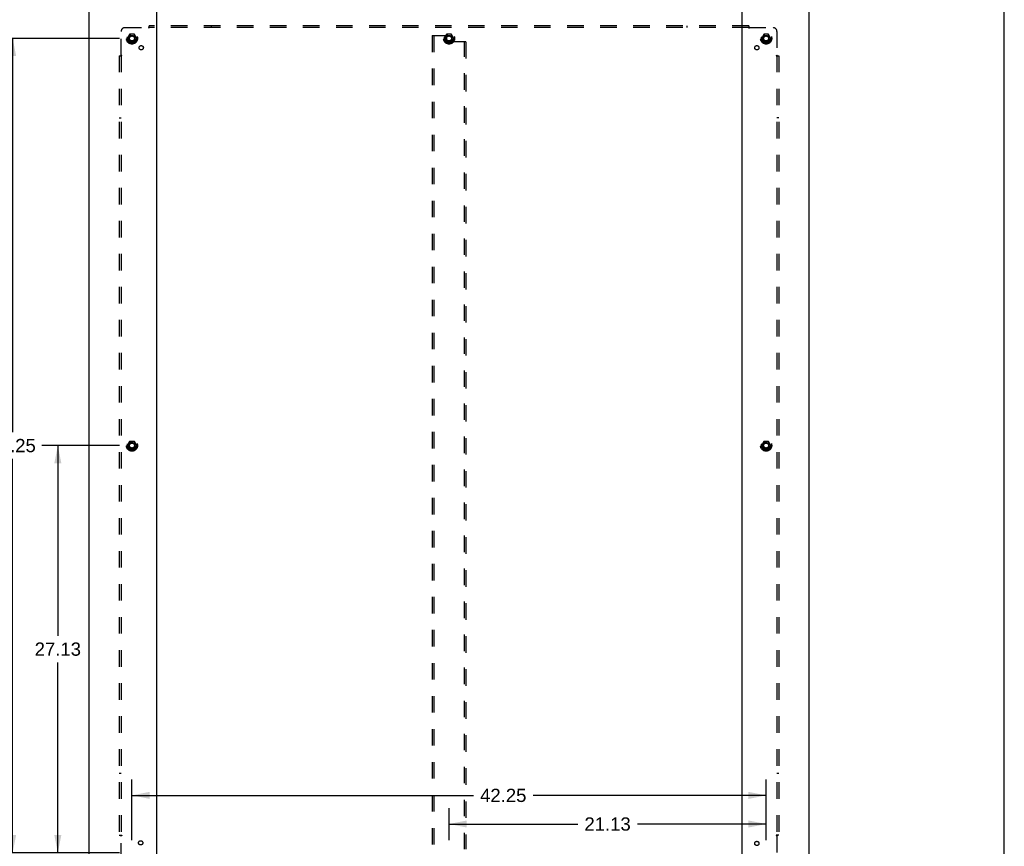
# Model space of a CAD drawing. Header units: inches. Extents: x 0 to 200, y 0 to 129.
# Tile 26 of 27: x 134 to 200, y 44 to 99. Entities that reach past the tile are written whole.
import ezdxf

# ---------------------------------------------------------------- set-up
doc = ezdxf.new("R2010")
doc.units = ezdxf.units.IN
doc.header["$LTSCALE"] = 11
doc.header["$MEASUREMENT"] = 0
doc.linetypes.add('HIDDEN', pattern=[0.2, 0.1, -0.1])
doc.layers.get('0').update_dxf_attribs({"linetype": 'CONTINUOUS'})
for name, color, linetype in [('DEFAULT_2', 8, 'HIDDEN'), ('DIMENSIONS', 7, 'CONTINUOUS'), ('SUBPANEL', 7, 'CONTINUOUS')]:
    doc.layers.add(name, color=color, linetype=linetype)
doc.styles.get("Standard").update_dxf_attribs({"font": 'arial.ttf'})
doc.dimstyles.new('DIMSTYLE_1', dxfattribs={"dimtxt": 0.882353, "dimasz": 1.176471, "dimexe": 0.09, "dimexo": 0.07, "dimgap": 0.0375, "dimtad": 0, "dimtih": 1, "dimtoh": 1, "dimzin": 4, "dimdsep": 46, "dimtxsty": 'Standard', "dimblk": '_FILLED', "dimblk1": '_FILLED', "dimblk2": '_FILLED', "dimcen": 0.09, "dimadec": 3, "dimazin": 1, "dimtfac": 1, "dimtdec": 3, "dimtofl": 0, "dimtmove": 0, "dimatfit": 3, "dimldrblk": '_FILLED', "dimfxl": 0, "dimtolj": 1, "dimtzin": 4, "dimarcsym": 0})

# ---------------------------------------------------------------- blocks, each defined once
blk = doc.blocks.new('_FILLED')
at = {"color": 0, "linetype": 'ByBlock'}
blk.add_solid([(0, 0), (-1, 0.2), (-1, -0.2)], dxfattribs=at)
blk = doc.blocks.new('*D5')
at = {"layer": 'DIMENSIONS', "color": 2, "linetype": 'Continuous'}
for p, q in [((163.007, 44.669), (163.007, 46.816)), ((184.132, 44.669), (184.132, 46.816)), ((163.007, 45.757), (171.587, 45.757)), ((184.132, 45.757), (175.552, 45.757))]:
    blk.add_line(p, q, dxfattribs=at)
at = {"layer": 'DIMENSIONS', "color": 2, "linetype": 'Continuous', "xscale": 1.1764705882, "yscale": 1.1764705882, "zscale": 1.1764705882, "rotation": 180}
blk.add_blockref('_FILLED', (163.007, 45.757), dxfattribs=at)
at = {"layer": 'DIMENSIONS', "color": 2, "linetype": 'Continuous', "xscale": 1.1764705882, "yscale": 1.1764705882, "zscale": 1.1764705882}
blk.add_blockref('_FILLED', (184.132, 45.757), dxfattribs=at)
at = {"layer": 'DIMENSIONS', "color": 2, "linetype": 'Continuous', "insert": (173.569, 46.198), "char_height": 0.8824, "width": 3.08332, "attachment_point": 2, "line_spacing_factor": 0.9}
blk.add_mtext('21.13', dxfattribs=at)
blk = doc.blocks.new('*D6')
at = {"layer": 'DIMENSIONS', "color": 2, "linetype": 'Continuous'}
for p, q in [((141.882, 44.669), (141.882, 48.723)), ((184.132, 44.669), (184.132, 48.723)), ((141.882, 47.664), (164.635, 47.664)), ((184.132, 47.664), (168.601, 47.664))]:
    blk.add_line(p, q, dxfattribs=at)
at = {"layer": 'DIMENSIONS', "color": 2, "linetype": 'Continuous', "xscale": 1.1764705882, "yscale": 1.1764705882, "zscale": 1.1764705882, "rotation": 180}
blk.add_blockref('_FILLED', (141.882, 47.664), dxfattribs=at)
at = {"layer": 'DIMENSIONS', "color": 2, "linetype": 'Continuous', "xscale": 1.1764705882, "yscale": 1.1764705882, "zscale": 1.1764705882}
blk.add_blockref('_FILLED', (184.132, 47.664), dxfattribs=at)
at = {"layer": 'DIMENSIONS', "color": 2, "linetype": 'Continuous', "insert": (166.618, 48.105), "char_height": 0.8824, "width": 3.08332, "attachment_point": 2, "line_spacing_factor": 0.9}
blk.add_mtext('42.25', dxfattribs=at)
blk = doc.blocks.new('*D7')
at = {"layer": 'DIMENSIONS', "color": 2, "linetype": 'Continuous'}
for p, q in [((141.058, 98.095), (132.874, 98.095)), ((133.933, 98.095), (133.933, 71.853)), ((133.933, 43.845), (133.933, 70.088)), ((141.058, 43.845), (132.874, 43.845))]:
    blk.add_line(p, q, dxfattribs=at)
at = {"layer": 'DIMENSIONS', "color": 2, "linetype": 'Continuous', "xscale": 1.1764705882, "yscale": 1.1764705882, "zscale": 1.1764705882}
for p, rotation in [((133.933, 98.095), 90), ((133.933, 43.845), 270)]:
    blk.add_blockref('_FILLED', p, dxfattribs=dict(at, rotation=rotation))
at = {"layer": 'DIMENSIONS', "color": 2, "linetype": 'Continuous', "insert": (133.933, 71.412), "char_height": 0.8824, "width": 3.08332, "attachment_point": 2, "line_spacing_factor": 0.9}
blk.add_mtext('54.25', dxfattribs=at)
blk = doc.blocks.new('*D10')
at = {"layer": 'DIMENSIONS', "color": 2, "linetype": 'Continuous'}
for p, q in [((141.058, 70.97), (135.885, 70.97)), ((136.944, 70.97), (136.944, 58.29)), ((136.944, 43.845), (136.944, 56.526)), ((141.058, 43.845), (135.885, 43.845))]:
    blk.add_line(p, q, dxfattribs=at)
at = {"layer": 'DIMENSIONS', "color": 2, "linetype": 'Continuous', "xscale": 1.1764705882, "yscale": 1.1764705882, "zscale": 1.1764705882}
for p, rotation in [((136.944, 70.97), 90), ((136.944, 43.845), 270)]:
    blk.add_blockref('_FILLED', p, dxfattribs=dict(at, rotation=rotation))
at = {"layer": 'DIMENSIONS', "color": 2, "linetype": 'Continuous', "insert": (136.944, 57.849), "char_height": 0.8824, "width": 3.08332, "attachment_point": 2, "line_spacing_factor": 0.9}
blk.add_mtext('27.13', dxfattribs=at)

msp = doc.modelspace()

# ---------------------------------------------------------------- linework, layer by layer
at = {"color": 7, "linetype": 'Continuous'}
msp.add_line((200, 0), (200, 129.412), dxfattribs=at)
at = {"color": 3, "linetype": 'Continuous'}
for p, q in [((139.007, 100.866), (139.007, 41.074)), ((143.507, 100.866), (143.507, 41.074)), ((182.507, 100.866), (182.507, 41.074)), ((187.007, 41.074), (187.007, 100.866))]:
    msp.add_line(p, q, dxfattribs=at)
at = {"layer": 'DEFAULT_2', "color": 8, "linetype": 'HIDDEN'}
for p, q in [((141.719, 98.368), (141.564, 98.1)), ((141.564, 98.09), (141.719, 97.823)), ((142.036, 98.373), (141.727, 98.373)), ((142.036, 97.818), (141.727, 97.818)), ((142.199, 98.1), (142.045, 98.368)), ((142.045, 97.823), (142.199, 98.09)), ((161.882, 98.283), (161.882, 43.658)), ((161.882, 98.283), (161.986, 98.283)), ((161.986, 98.283), (161.986, 43.658)), ((161.986, 98.283), (162.778, 98.283)), ((162.844, 98.368), (162.689, 98.1)), ((162.689, 98.09), (162.844, 97.823)), ((162.841, 98.22), (162.841, 97.929)), ((163.161, 98.373), (162.852, 98.373)), ((163.161, 97.818), (162.852, 97.818)), ((164.028, 97.867), (162.903, 97.867)), ((163.324, 98.1), (163.17, 98.368)), ((163.17, 97.823), (163.324, 98.09)), ((164.028, 44.074), (164.028, 97.867)), ((164.132, 97.867), (164.028, 97.867)), ((164.132, 97.867), (164.132, 44.074)), ((183.969, 98.368), (183.814, 98.1)), ((183.814, 98.09), (183.969, 97.823)), ((184.286, 98.373), (183.977, 98.373)), ((184.286, 97.818), (183.977, 97.818)), ((184.449, 98.1), (184.295, 98.368)), ((184.295, 97.823), (184.449, 98.09)), ((141.719, 71.243), (141.564, 70.975)), ((141.564, 70.965), (141.719, 70.698)), ((142.036, 71.248), (141.727, 71.248)), ((142.199, 70.975), (142.045, 71.243)), ((142.045, 70.698), (142.199, 70.965)), ((183.969, 71.243), (183.814, 70.975)), ((183.814, 70.965), (183.969, 70.698)), ((184.286, 71.248), (183.977, 71.248)), ((184.449, 70.975), (184.295, 71.243)), ((184.295, 70.698), (184.449, 70.965)), ((142.036, 70.693), (141.727, 70.693)), ((184.286, 70.693), (183.977, 70.693))]:
    msp.add_line(p, q, dxfattribs=at)
for centre, radius in [((141.882, 98.095), 0.372), ((141.882, 98.095), 0.356), ((141.882, 98.095), 0.312), ((163.007, 98.095), 0.372), ((163.007, 98.095), 0.356), ((163.007, 98.095), 0.312), ((184.132, 98.095), 0.372), ((184.132, 98.095), 0.356), ((184.132, 98.095), 0.312), ((141.882, 98.095), 0.204), ((141.882, 98.095), 0.188), ((141.882, 98.095), 0.183), ((141.882, 98.095), 0.165), ((163.007, 98.095), 0.204), ((163.007, 98.095), 0.188), ((163.007, 98.095), 0.183), ((163.007, 98.095), 0.165), ((184.132, 98.095), 0.204), ((184.132, 98.095), 0.188), ((184.132, 98.095), 0.183), ((184.132, 98.095), 0.165), ((141.882, 70.97), 0.372), ((141.882, 70.97), 0.356), ((141.882, 70.97), 0.312), ((141.882, 70.97), 0.204), ((141.882, 70.97), 0.188), ((141.882, 70.97), 0.183), ((141.882, 70.97), 0.165), ((184.132, 70.97), 0.372), ((184.132, 70.97), 0.356), ((184.132, 70.97), 0.312), ((184.132, 70.97), 0.204), ((184.132, 70.97), 0.188), ((184.132, 70.97), 0.183), ((184.132, 70.97), 0.165)]:
    msp.add_circle(centre, radius, dxfattribs=at)
for centre, radius, start, end in [((141.573, 98.095), 0.01, 150.01268, 209.98829), ((141.727, 98.363), 0.01, 90.01235, 149.98915), ((141.727, 97.828), 0.01, 210.01204, 269.98872), ((142.036, 98.363), 0.01, 30.01204, 89.98872), ((142.036, 97.828), 0.01, 270.01235, 329.98915), ((142.191, 98.095), 0.01, 330.01268, 29.98829), ((162.698, 98.095), 0.01, 150.01268, 209.98829), ((162.778, 98.22), 0.0625, 0, 90), ((162.903, 97.929), 0.0625, 180, 270), ((162.852, 98.363), 0.01, 90.01235, 149.98915), ((162.852, 97.828), 0.01, 210.01204, 269.98872), ((163.161, 98.363), 0.01, 30.01204, 89.98872), ((163.161, 97.828), 0.01, 270.01235, 329.98915), ((163.316, 98.095), 0.01, 330.01268, 29.98829), ((183.823, 98.095), 0.01, 150.01268, 209.98829), ((183.977, 98.363), 0.01, 90.01235, 149.98915), ((183.977, 97.828), 0.01, 210.01204, 269.98872), ((184.286, 98.363), 0.01, 30.01204, 89.98872), ((184.286, 97.828), 0.01, 270.01235, 329.98915), ((184.441, 98.095), 0.01, 330.01268, 29.98829), ((141.573, 70.97), 0.01, 150.01268, 209.98829), ((141.727, 71.238), 0.01, 90.01235, 149.98915), ((142.036, 71.238), 0.01, 30.01204, 89.98872), ((142.191, 70.97), 0.01, 330.01268, 29.98829), ((183.823, 70.97), 0.01, 150.01268, 209.98829), ((183.977, 71.238), 0.01, 90.01235, 149.98915), ((184.286, 71.238), 0.01, 30.01204, 89.98872), ((184.441, 70.97), 0.01, 330.01268, 29.98829), ((141.727, 70.703), 0.01, 210.01204, 269.98872), ((142.036, 70.703), 0.01, 270.01235, 329.98915), ((183.977, 70.703), 0.01, 210.01204, 269.98872), ((184.286, 70.703), 0.01, 270.01235, 329.98915)]:
    msp.add_arc(centre, radius, start, end, dxfattribs=at)
at = {"layer": 'SUBPANEL', "color": 8, "linetype": 'HIDDEN'}
for p, q in [((141.163, 96.974), (141.163, 98.564)), ((141.413, 98.814), (143.003, 98.814)), ((143.021, 98.833), (143.015, 98.826)), ((143.038, 98.773), (143.038, 98.939)), ((182.976, 98.939), (143.038, 98.939)), ((182.976, 98.814), (143.038, 98.814)), ((147.163, 98.939), (147.163, 98.814)), ((178.851, 98.939), (178.851, 98.814)), ((182.976, 98.939), (182.976, 98.773)), ((183.011, 98.814), (184.601, 98.814)), ((184.851, 98.564), (184.851, 96.974)), ((141.038, 96.939), (141.038, 45.002)), ((141.038, 96.939), (141.204, 96.939)), ((141.163, 96.939), (141.163, 45.002)), ((184.81, 96.939), (184.976, 96.939)), ((184.851, 96.939), (184.851, 45.002)), ((184.869, 96.956), (184.863, 96.963)), ((184.976, 96.939), (184.976, 45.002)), ((141.038, 92.814), (141.163, 92.814)), ((184.976, 92.814), (184.851, 92.814)), ((141.163, 49.127), (141.038, 49.127)), ((184.976, 49.127), (184.851, 49.127)), ((141.038, 45.002), (141.204, 45.002)), ((141.144, 44.985), (141.151, 44.978)), ((141.163, 43.377), (141.163, 44.966)), ((184.976, 45.002), (184.81, 45.002)), ((184.851, 44.966), (184.851, 43.377))]:
    msp.add_line(p, q, dxfattribs=at)
for points in [[(143.015, 98.826), (143.013, 98.824), (143.011, 98.823), (143.009, 98.821), (143.007, 98.819), (143.006, 98.817), (143.004, 98.816), (143.003, 98.814)], [(143.016, 98.795), (143.013, 98.799), (143.012, 98.802), (143.01, 98.804), (143.009, 98.806), (143.007, 98.809), (143.006, 98.811), (143.004, 98.812), (143.003, 98.814)], [(143.038, 98.773), (143.036, 98.774), (143.035, 98.775), (143.033, 98.776), (143.031, 98.776), (143.03, 98.778), (143.028, 98.779), (143.027, 98.78), (143.025, 98.782), (143.024, 98.783), (143.022, 98.785), (143.021, 98.787), (143.02, 98.788), (143.018, 98.791), (143.017, 98.793), (143.016, 98.795)], [(143.038, 98.853), (143.037, 98.85), (143.035, 98.848), (143.033, 98.846), (143.032, 98.844), (143.03, 98.843), (143.029, 98.841), (143.027, 98.839), (143.026, 98.837), (143.024, 98.836), (143.023, 98.834), (143.021, 98.833)], [(182.976, 98.853), (182.977, 98.85), (182.979, 98.848), (182.98, 98.846), (182.982, 98.844), (182.984, 98.843), (182.985, 98.841), (182.987, 98.839), (182.988, 98.837), (182.99, 98.836), (182.991, 98.834), (182.993, 98.833)], [(182.976, 98.773), (182.977, 98.774), (182.979, 98.775), (182.981, 98.776), (182.982, 98.776), (182.984, 98.778), (182.985, 98.779), (182.987, 98.78), (182.989, 98.782), (182.99, 98.783), (182.991, 98.785), (182.993, 98.787), (182.994, 98.788), (182.995, 98.791), (182.997, 98.793), (182.998, 98.795), (182.999, 98.797), (183.001, 98.799), (183.002, 98.802), (183.004, 98.804), (183.005, 98.806), (183.007, 98.809), (183.008, 98.811), (183.01, 98.812), (183.011, 98.814)], [(182.993, 98.833), (182.999, 98.826), (183.001, 98.824), (183.003, 98.823), (183.005, 98.821), (183.007, 98.819), (183.008, 98.817), (183.01, 98.816), (183.011, 98.814)], [(141.125, 96.939), (141.127, 96.941), (141.129, 96.942), (141.131, 96.944), (141.133, 96.945), (141.135, 96.947), (141.137, 96.949), (141.138, 96.95), (141.14, 96.952), (141.141, 96.953), (141.143, 96.955), (141.144, 96.956)], [(141.144, 96.956), (141.151, 96.963), (141.153, 96.965), (141.155, 96.966), (141.157, 96.968), (141.158, 96.97), (141.16, 96.972), (141.162, 96.973), (141.163, 96.974)], [(141.178, 96.964), (141.175, 96.966), (141.173, 96.967), (141.171, 96.969), (141.169, 96.97), (141.167, 96.972), (141.165, 96.973), (141.163, 96.974)], [(141.204, 96.939), (141.203, 96.941), (141.203, 96.943), (141.202, 96.944), (141.201, 96.946), (141.2, 96.947), (141.199, 96.949), (141.197, 96.95), (141.196, 96.952), (141.194, 96.953), (141.192, 96.955), (141.191, 96.956), (141.189, 96.958), (141.187, 96.959), (141.185, 96.96), (141.182, 96.962), (141.178, 96.964)], [(184.81, 96.939), (184.81, 96.941), (184.811, 96.943), (184.812, 96.944), (184.813, 96.946), (184.814, 96.947), (184.815, 96.949), (184.817, 96.95), (184.818, 96.952), (184.82, 96.953), (184.821, 96.955), (184.823, 96.956), (184.825, 96.958), (184.827, 96.959), (184.829, 96.96), (184.831, 96.962)], [(184.831, 96.962), (184.836, 96.964), (184.838, 96.966), (184.841, 96.967), (184.843, 96.969), (184.845, 96.97), (184.847, 96.972), (184.849, 96.973), (184.851, 96.974)], [(184.863, 96.963), (184.861, 96.965), (184.859, 96.966), (184.857, 96.968), (184.856, 96.97), (184.854, 96.972), (184.852, 96.973), (184.851, 96.974)], [(184.889, 96.939), (184.887, 96.941), (184.885, 96.942), (184.883, 96.944), (184.881, 96.945), (184.879, 96.947), (184.877, 96.949), (184.876, 96.95), (184.874, 96.952), (184.872, 96.953), (184.871, 96.955), (184.869, 96.956)], [(141.125, 45.002), (141.127, 45), (141.129, 44.998), (141.131, 44.997), (141.133, 44.995), (141.135, 44.994), (141.137, 44.992), (141.138, 44.991), (141.14, 44.989), (141.141, 44.988), (141.143, 44.986), (141.144, 44.985)], [(141.151, 44.978), (141.153, 44.976), (141.155, 44.974), (141.157, 44.973), (141.158, 44.971), (141.16, 44.969), (141.162, 44.968), (141.163, 44.966)], [(141.182, 44.979), (141.178, 44.976), (141.175, 44.975), (141.173, 44.974), (141.171, 44.972), (141.169, 44.971), (141.167, 44.969), (141.165, 44.968), (141.163, 44.966)], [(141.204, 45.002), (141.203, 45), (141.203, 44.998), (141.202, 44.996), (141.201, 44.995), (141.2, 44.993), (141.199, 44.992), (141.197, 44.99), (141.196, 44.989), (141.194, 44.987), (141.192, 44.986), (141.191, 44.985), (141.189, 44.983), (141.187, 44.982), (141.185, 44.981), (141.182, 44.979)], [(184.81, 45.002), (184.81, 45), (184.811, 44.998), (184.812, 44.996), (184.813, 44.995), (184.814, 44.993), (184.815, 44.992), (184.817, 44.99), (184.818, 44.989), (184.82, 44.987), (184.821, 44.986), (184.823, 44.985), (184.825, 44.983), (184.827, 44.982), (184.829, 44.981), (184.831, 44.979), (184.836, 44.976)], [(184.836, 44.976), (184.838, 44.975), (184.841, 44.974), (184.843, 44.972), (184.845, 44.971), (184.847, 44.969), (184.849, 44.968), (184.851, 44.966)], [(184.869, 44.985), (184.863, 44.978), (184.861, 44.976), (184.859, 44.974), (184.857, 44.973), (184.856, 44.971), (184.854, 44.969), (184.852, 44.968), (184.851, 44.966)], [(184.889, 45.002), (184.887, 45), (184.885, 44.998), (184.883, 44.997), (184.881, 44.995), (184.879, 44.994), (184.877, 44.992), (184.876, 44.991), (184.874, 44.989), (184.872, 44.988), (184.871, 44.986), (184.869, 44.985)]]:
    msp.add_lwpolyline(points, dxfattribs=at)
for centre, radius in [((141.882, 98.095), 0.25), ((163.007, 98.095), 0.25), ((184.132, 98.095), 0.25), ((142.501, 97.477), 0.141), ((183.513, 97.477), 0.141), ((141.882, 70.97), 0.25), ((184.132, 70.97), 0.25), ((142.462, 44.501), 0.141), ((183.513, 44.464), 0.141)]:
    msp.add_circle(centre, radius, dxfattribs=at)
for centre, start, end in [((141.413, 98.564), 90, 180), ((184.601, 98.564), 0, 90)]:
    msp.add_arc(centre, 0.25, start, end, dxfattribs=at)

# ---------------------------------------------------------------- dimensions: what is measured, and where the dimension line sits
at = {"layer": 'DIMENSIONS', "color": 2, "linetype": 'Continuous'}
for base, p1, p2, angle, picture, middle in [((133.933, 98.095), (141.128, 43.845), (141.128, 98.095), 90, '*D7', (133.933, 70.965)), ((136.94407647, 43.845361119), (141.128399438, 70.970361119), (141.128399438, 43.845361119), 270, '*D10', (136.932366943, 57.402940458)), ((141.882, 47.664), (184.132, 44.599), (141.882, 44.599), 180, '*D6', (166.598, 47.659))]:
    dim = msp.add_linear_dim(base=base, p1=p1, p2=p2, angle=angle, dimstyle='DIMSTYLE_1', dxfattribs=at)
    dim.commit()
    dim.dimension.update_dxf_attribs({"geometry": picture, "text_midpoint": middle, "dimtype": 160})
dim = msp.add_linear_dim(base=(184.13192885, 45.756957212), p1=(163.00692885, 44.59889053), p2=(184.13192885, 44.59889053), dimstyle='DIMSTYLE_1', dxfattribs=at)
dim.commit()
dim.dimension.update_dxf_attribs({"geometry": '*D5', "text_midpoint": (173.557714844, 45.752037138), "dimtype": 160})

doc.saveas('drawing.dxf')
